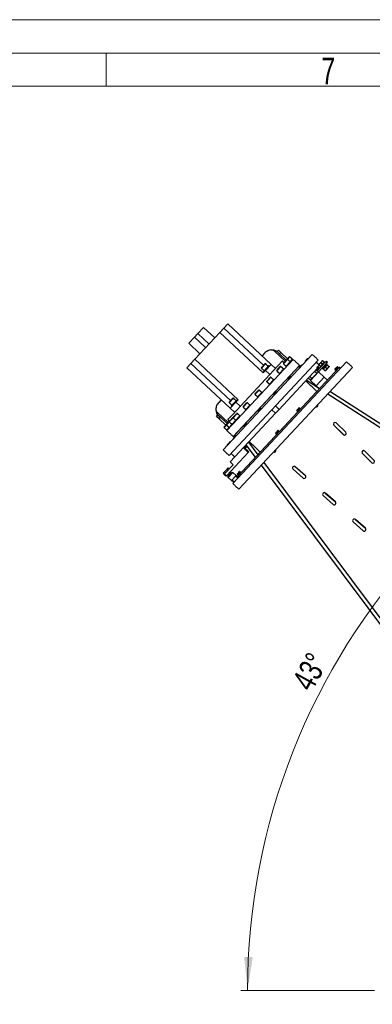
# Model space of a CAD drawing. Header units: millimetres. Extents: x 22 to 588, y 6 to 414.
# Tile 46 of 51: x 435 to 488, y 267 to 414. Entities that reach past the tile are written whole.
import ezdxf

# ---------------------------------------------------------------- set-up
doc = ezdxf.new("R2010")
doc.units = ezdxf.units.MM
doc.styles.add('SLDTEXTSTYLE0', font='TXT', dxfattribs={"width": 0.7})
doc.styles.add('SLDTEXTSTYLE1', font='TXT', dxfattribs={"width": 0.75})
doc.dimstyles.new('SLDDIMSTYLE4', dxfattribs={"dimtxt": 3.5, "dimasz": 5, "dimexe": 0, "dimexo": 0.0625, "dimgap": 0.875, "dimtad": 1, "dimdec": 4, "dimlfac": 20, "dimzin": 12, "dimdsep": 46, "dimtxsty": 'SLDTEXTSTYLE1', "dimsah": 1, "dimcen": 0.09, "dimazin": 0, "dimtfac": 1, "dimtofl": 0, "dimtmove": 0, "dimatfit": 3, "dimfxl": 1, "dimtolj": 1, "dimtzin": 12, "dimarcsym": 0})

# ---------------------------------------------------------------- blocks, each defined once
blk = doc.blocks.new('*D15')
at = {"color": 7, "linetype": 'Continuous', "lineweight": 0}
for p, q in [((527.58, 305.51), (494.75, 336.12)), ((488.28, 268.82), (468.24, 268.82))]:
    blk.add_line(p, q, dxfattribs=at)
blk.add_arc((566.92, 268.82), 97.68, 137, 180, dxfattribs=at)
for points in [[(495.48, 335.44), (491.68, 332.13), (492.66, 331.27)], [(469.24, 268.82), (470.02, 273.81), (468.72, 273.84)]]:
    blk.add_solid(points, dxfattribs=at)
at = {"color": 7, "linetype": 'Continuous', "lineweight": 0, "insert": (475.78, 315.17), "char_height": 3.5, "attachment_point": 1, "rotation": 61.073, "style": 'SLDTEXTSTYLE1'}
blk.add_mtext('43°', dxfattribs=at)

msp = doc.modelspace()

# ---------------------------------------------------------------- linework, layer by layer
at = {"color": 7, "linetype": 'Continuous', "lineweight": 15}
msp.add_line((36.5, 414.5), (588.5, 414.5), dxfattribs=at)
at = {"color": 1, "linetype": 'Continuous', "lineweight": 0}
for p, q in [((41.5, 409.5), (583.5, 409.5)), ((448, 409.5), (448, 404.5)), ((46.5, 404.5), (578.5, 404.5))]:
    msp.add_line(p, q, dxfattribs=at)
at = {"color": 7, "linetype": 'Continuous', "lineweight": 30}
for p, q in [((461.7666787, 367.3944419), (462.6191767, 368.3086341)), ((462.6191767, 368.3086341), (464.3012902, 366.7400378)), ((465.6652869, 368.2027452), (465.0685384, 367.5628107)), ((466.2620355, 368.8426797), (465.6652869, 368.2027452)), ((471.6441034, 362.6274086), (465.6652869, 368.2027452)), ((472.7710834, 362.7728943), (466.2620355, 368.8426797)), ((460.402682, 365.9317345), (461.25518, 366.8459266)), ((461.25518, 366.8459266), (461.7666787, 367.3944419)), ((461.25518, 366.8459266), (462.9372935, 365.2773304)), ((461.3175474, 363.5403654), (465.0685384, 367.5628107)), ((463.4487923, 365.8258457), (461.7666787, 367.3944419)), ((471.5775863, 361.4930253), (465.0685384, 367.5628107)), ((462.0847955, 364.3631383), (460.402682, 365.9317345)), ((461.3175474, 363.5403654), (460.7207988, 362.9004309)), ((467.8265953, 357.47058), (461.3175474, 363.5403654)), ((465.5782448, 349.9275421), (478.9454127, 364.2620747)), ((471.7948852, 364.435244), (471.4197861, 364.0329995)), ((474.9092158, 363.240243), (473.2938146, 364.746629)), ((473.8642998, 364.8983068), (473.6597003, 364.6789006)), ((474.0253771, 364.3379015), (473.6597003, 364.6789006)), ((473.8642998, 364.8983068), (474.2299766, 364.5573076)), ((474.2299766, 364.5573076), (474.0253771, 364.3379015)), ((474.0253771, 364.3379015), (475.0456155, 363.3865138)), ((474.2299766, 364.5573076), (475.250215, 363.6059199)), ((475.163179, 363.5125851), (475.5161944, 363.8911478)), ((475.2479801, 363.5155464), (475.6009955, 363.8941091)), ((478.2120151, 363.6222299), (477.8710159, 363.2565531)), ((478.2826827, 363.6246977), (477.8734837, 363.1858855)), ((460.7207988, 362.9004309), (460.1240503, 362.2604964)), ((466.6330982, 356.190711), (460.1240503, 362.2604964)), ((466.6996153, 357.3250943), (460.7207988, 362.9004309)), ((466.492437, 349.0750442), (479.8596048, 363.4095767)), ((466.9521182, 353.7468876), (476.0702509, 363.5248878)), ((466.9579437, 355.2194139), (474.4522993, 363.2561263)), ((467.0279409, 344.8838945), (484.0778999, 363.167737)), ((477.0575784, 362.60419), (467.1004023, 351.926426)), ((467.4793748, 352.3328242), (477.0575784, 362.60419)), ((483.0279814, 362.3350931), (467.785318, 345.9893378)), ((467.9421331, 344.0313966), (484.9920921, 362.3152391)), ((471.3171084, 362.2767493), (471.8490671, 362.8472052)), ((471.3200697, 362.1919482), (471.9338682, 362.8501665)), ((472.0218999, 362.1527783), (471.6127009, 361.713966)), ((471.9185855, 361.8587022), (472.7710834, 362.7728943)), ((472.431099, 362.5915905), (472.0218999, 362.1527783)), ((472.7710834, 362.7728943), (473.4293018, 362.1590958)), ((473.6259173, 361.8640739), (474.1578761, 362.4345297)), ((473.6288787, 361.7792727), (474.2426772, 362.4374911)), ((473.9935412, 356.0192842), (479.7465518, 362.1886328)), ((474.0238097, 361.4109936), (474.6376082, 362.0692119)), ((474.0238097, 361.4109936), (474.6376082, 362.0692119)), ((474.6312202, 362.9421292), (475.163179, 363.5125851)), ((474.6341816, 362.8573281), (475.2479801, 363.5155464)), ((475.0291126, 362.489049), (475.6429111, 363.1472673)), ((475.0291126, 362.489049), (475.6429111, 363.1472673)), ((475.6429111, 363.1472673), (475.9959265, 363.52583)), ((475.6429111, 363.1472673), (475.9959265, 363.52583)), ((477.320976, 362.6667075), (476.9799768, 362.3010306)), ((477.3916436, 362.6691752), (476.9824446, 362.230363)), ((479.9874406, 362.6668963), (479.5486284, 363.0760953)), ((479.9874406, 362.6668963), (479.6368487, 362.2909325)), ((479.7465518, 362.1886328), (479.6368487, 362.2909325)), ((480.0049309, 362.2237744), (479.6592456, 361.8530722)), ((479.8403763, 362.377224), (479.7026705, 362.2295527)), ((480.9648237, 363.1651567), (479.7031268, 361.8121523)), ((479.7314668, 362.9055957), (479.752594, 362.9282518)), ((479.8433376, 362.2924229), (479.7465518, 362.1886328)), ((481.1476622, 362.9946571), (479.8859652, 361.6416528)), ((479.9366663, 362.7224184), (480.0815909, 362.8778311)), ((479.9644281, 362.6965301), (480.178013, 362.497359)), ((480.0815909, 362.8778311), (480.3714402, 363.1886564)), ((480.8234885, 363.1602212), (480.1414902, 362.4288675)), ((480.178013, 362.497359), (480.3229376, 362.6527716)), ((480.2542774, 363.0073554), (480.4678623, 362.8081843)), ((480.3229376, 362.6527716), (480.4678623, 362.8081843)), ((480.3714402, 363.1886564), (480.5163649, 363.3440691)), ((480.4678623, 362.8081843), (480.6127869, 362.9635969)), ((480.4705993, 362.1219682), (481.1525977, 362.8533219)), ((480.5441267, 363.3181808), (480.7577116, 363.1190096)), ((480.6127869, 362.9635969), (480.7577116, 363.1190096)), ((480.6314523, 362.07452), (480.7763769, 362.2299326)), ((480.7763769, 362.2299326), (481.0662262, 362.540758)), ((480.9490634, 362.359457), (481.1860813, 362.1384342)), ((480.9648237, 363.1651567), (481.0671235, 363.2748598)), ((481.1476622, 362.9946571), (480.9648237, 363.1651567)), ((481.0662262, 362.540758), (481.2111509, 362.6961706)), ((481.0671235, 363.2748598), (481.2499619, 363.1043602)), ((481.0689184, 361.9571333), (481.3587677, 362.2679586)), ((481.2499619, 363.1043602), (481.1476622, 362.9946571)), ((481.2389127, 362.6702823), (481.4759306, 362.4492596)), ((481.3587677, 362.2679586), (481.5036924, 362.4233713)), ((482.3707447, 362.0408512), (482.4964502, 362.1756538)), ((482.416676, 362.0573658), (482.535646, 361.9464245)), ((482.4964502, 362.1756538), (482.6590585, 362.3500299)), ((482.535646, 361.9464245), (482.6317506, 362.0494841)), ((482.6088852, 362.263485), (482.7278552, 362.1525437)), ((482.6317506, 362.0494841), (482.7278552, 362.1525437)), ((482.6353403, 362.0313394), (482.8842233, 362.2982337)), ((482.6590585, 362.3500299), (482.7038526, 362.3980657)), ((482.7278552, 362.1525437), (482.7943589, 362.2238602)), ((482.7418927, 362.406118), (482.8608627, 362.2951767)), ((482.7943589, 362.2238602), (482.8608627, 362.2951767)), ((471.5775863, 361.4930253), (471.9185855, 361.8587022)), ((472.5768038, 361.2449037), (471.9185855, 361.8587022)), ((472.1213752, 360.25065), (472.653334, 360.8211059)), ((472.1243366, 360.1658489), (472.7381351, 360.8240672)), ((475.6745504, 360.9011322), (475.3335512, 360.5354553)), ((475.745218, 360.9036), (475.336019, 360.4647877)), ((478.6741842, 360.3788337), (478.3450751, 360.685733)), ((478.5837745, 360.9417068), (478.9128837, 360.6348075)), ((478.9128837, 360.6348075), (478.6741842, 360.3788337)), ((478.6924681, 360.3617838), (479.8859652, 361.6416528)), ((478.9128837, 360.6348075), (479.6289819, 361.4027289)), ((479.6289819, 361.4027289), (479.2998728, 361.7096282)), ((479.5385722, 361.965602), (479.8676814, 361.6587027)), ((479.5518087, 359.5604357), (480.7453058, 360.8403047)), ((479.8676814, 361.6587027), (479.6289819, 361.4027289)), ((479.8859652, 361.6416528), (480.7453058, 360.8403047)), ((480.6592141, 362.0486317), (480.896232, 361.8276089)), ((480.7453058, 360.8403047), (481.2206857, 360.3970058)), ((480.9239938, 361.8017206), (481.0689184, 361.9571333)), ((482.3574743, 361.9938797), (482.4764442, 361.8829384)), ((482.3628534, 362.0323889), (482.3707447, 362.0408512)), ((482.4750243, 361.8594215), (482.6353403, 362.0313394)), ((482.4764442, 361.8829384), (482.5060451, 361.9146815)), ((482.5060451, 361.9146815), (482.535646, 361.9464245)), ((472.5192676, 359.7975697), (473.1330661, 360.4557881)), ((472.5192676, 359.7975697), (473.1330661, 360.4557881)), ((480.0270261, 359.1169625), (478.0619798, 360.3821504)), ((478.6741842, 360.3788337), (478.6924681, 360.3617838)), ((478.6924681, 360.3617838), (479.5518087, 359.5604357)), ((479.5518087, 359.5604357), (480.0271886, 359.1171368)), ((466.4946517, 357.1052977), (466.9909759, 357.6375403)), ((466.497613, 357.0204966), (467.0702948, 357.6346227)), ((466.9909759, 357.6375403), (467.0266104, 357.6757536)), ((467.0702948, 357.6346227), (467.1114115, 357.6787149)), ((470.3466469, 358.3474868), (470.8786055, 358.9179426)), ((470.3496081, 358.2626856), (470.9634067, 358.920904)), ((470.7445391, 357.8944065), (471.3583377, 358.5526248)), ((470.7445391, 357.8944065), (471.3583377, 358.5526248)), ((473.5233917, 358.5942969), (473.1823925, 358.2286201)), ((473.5940593, 358.5967647), (473.1848603, 358.1579525)), ((521.3555715, 332.5077283), (481.2658596, 358.319344)), ((521.5085664, 333.0038949), (481.6123615, 358.6909218)), ((465.2818009, 357.4508161), (464.9067018, 357.0485716)), ((466.6330982, 356.190711), (467.4855962, 357.1049031)), ((467.2913165, 355.5769125), (466.6330982, 356.190711)), ((467.6086423, 357.4201389), (466.7902443, 356.5425144)), ((467.4855962, 357.1049031), (467.8265953, 357.47058)), ((467.4855962, 357.1049031), (468.1438145, 356.4911046)), ((468.5719184, 356.4443235), (469.0836306, 356.9930677)), ((468.5748797, 356.3595224), (469.1653169, 356.9926888)), ((468.9698107, 355.9912433), (469.5836092, 356.6494616)), ((468.9698107, 355.9912433), (469.5602479, 356.6244097)), ((469.0836306, 356.9930677), (469.1038771, 357.0147794)), ((469.1653169, 356.9926888), (469.1886782, 357.0177407)), ((469.5602479, 356.6244097), (469.5836092, 356.6494616)), ((473.4450259, 356.530783), (473.9935412, 356.0192842)), ((476.7303651, 355.6990288), (477.1395641, 356.137841)), ((476.7886939, 356.0548345), (476.9363508, 356.2131773)), ((476.9034623, 356.145168), (477.0224323, 356.0342267)), ((476.9363508, 356.2131773), (476.9591935, 356.237673)), ((477.0019003, 356.2507298), (477.1208703, 356.1397885)), ((477.0716513, 356.0870076), (477.1208703, 356.1397885)), ((464.5891221, 354.9518964), (464.7937216, 355.1713025)), ((464.9547989, 354.6108972), (464.5891221, 354.9518964)), ((464.7006353, 355.5315724), (466.3160365, 354.0251864)), ((464.7937216, 355.1713025), (465.1593984, 354.8303033)), ((464.9547989, 354.6108972), (465.1593984, 354.8303033)), ((465.1593984, 354.8303033), (466.1796368, 353.8789156)), ((466.268319, 354.4798819), (466.9579437, 355.2194139)), ((466.4906326, 354.2124178), (467.0225913, 354.7828737)), ((466.4935939, 354.1276167), (467.0703376, 354.7460985)), ((467.0673763, 354.8308996), (467.5214315, 355.3178142)), ((467.0703376, 354.7460985), (467.5942474, 355.307923)), ((467.3512943, 348.8963465), (473.4555312, 355.4423391)), ((467.4652686, 354.3778194), (468.0790671, 355.0360377)), ((467.4652686, 354.3778194), (467.9891784, 354.9396439)), ((467.5214315, 355.3178142), (467.599335, 355.4013555)), ((467.5942474, 355.307923), (467.6841361, 355.4043169)), ((467.9891784, 354.9396439), (468.0790671, 355.0360377)), ((471.1949943, 356.0973964), (470.8539951, 355.7317195)), ((471.2656619, 356.0998642), (470.8564629, 355.6610519)), ((473.4555312, 355.4423391), (472.9070159, 355.9538379)), ((473.9935412, 356.0192842), (473.4555312, 355.4423391)), ((476.6081484, 355.8284825), (476.7271183, 355.7175412)), ((476.6181943, 355.8719961), (476.6410369, 355.8964918)), ((476.6410369, 355.8964918), (476.7886939, 356.0548345)), ((476.7065864, 355.9340443), (476.8255563, 355.823103)), ((476.7271183, 355.7175412), (476.7763373, 355.7703221)), ((476.7763373, 355.7703221), (476.8255563, 355.823103)), ((476.8255563, 355.823103), (476.9239943, 355.9286649)), ((476.9239943, 355.9286649), (477.0224323, 356.0342267)), ((477.0224323, 356.0342267), (477.0716513, 356.0870076)), ((464.9547989, 354.6108972), (465.9750373, 353.6595095)), ((465.709058, 353.3742816), (465.9750373, 353.6595095)), ((465.7120193, 353.2894805), (466.0189186, 353.6185896)), ((465.9750373, 353.6595095), (466.0620734, 353.7528443)), ((466.0189186, 353.6185896), (466.0650347, 353.6680432)), ((466.0620734, 353.7528443), (466.4298387, 354.1472242)), ((466.0650347, 353.6680432), (466.4893792, 354.1230969)), ((466.1069503, 352.9212013), (466.4599657, 353.299764)), ((466.1069503, 352.9212013), (466.4138496, 353.2503105)), ((466.1130748, 352.8471237), (466.9521182, 353.7468876)), ((466.4138496, 353.2503105), (466.4599657, 353.299764)), ((466.4298387, 354.1472242), (466.4906326, 354.2124178)), ((466.4599657, 353.299764), (466.8885249, 353.7593375)), ((466.4599657, 353.299764), (466.8843102, 353.7548178)), ((466.8885249, 353.7593375), (467.4652686, 354.3778194)), ((466.8885249, 353.7593375), (467.4652686, 354.3778194)), ((469.0438356, 353.7905611), (468.7028364, 353.4248843)), ((469.1145032, 353.7930289), (468.7053042, 353.3542167)), ((482.2043926, 353.6433314), (483.6435384, 352.21669)), ((483.6339047, 352.2257476), (482.2135339, 353.633777)), ((482.5655413, 353.9888697), (483.985912, 352.5808403)), ((467.3844315, 352.0110681), (467.0564108, 351.659309)), ((467.4525034, 352.0107523), (467.0588786, 351.5886414)), ((467.1004023, 351.926426), (467.4793748, 352.3328242)), ((467.39741, 352.0249858), (467.3844315, 352.0110681)), ((467.4680776, 352.0274536), (467.4525034, 352.0107523)), ((473.4352511, 352.4259668), (473.5542211, 352.3150255)), ((473.4445479, 352.468677), (473.4753824, 352.501743)), ((473.4753824, 352.501743), (473.6299075, 352.6674508)), ((473.5481745, 352.5470623), (473.6671445, 352.436121)), ((473.5542211, 352.3150255), (473.6106828, 352.3755733)), ((473.5567187, 352.2957096), (473.9659177, 352.7345219)), ((473.6106828, 352.3755733), (473.6671445, 352.436121)), ((473.6299075, 352.6674508), (473.7695725, 352.8172233)), ((473.6671445, 352.436121), (473.7652079, 352.5412811)), ((473.7443013, 352.7573826), (473.8632713, 352.6464413)), ((473.7652079, 352.5412811), (473.8632713, 352.6464413)), ((473.7695725, 352.8172233), (473.785547, 352.8343538)), ((473.8275047, 352.8466073), (473.9464747, 352.735666)), ((473.8632713, 352.6464413), (473.904873, 352.6910536)), ((473.904873, 352.6910536), (473.9464747, 352.735666)), ((466.4564327, 351.0159112), (466.1653717, 350.7037865)), ((466.5171127, 351.0076686), (466.1678395, 350.6331189)), ((466.5063709, 351.0694634), (466.4564327, 351.0159112)), ((466.5770385, 351.0719311), (466.5171127, 351.0076686)), ((469.3409022, 349.5636606), (468.6095485, 350.2456589)), ((468.6777483, 350.3187943), (469.409102, 349.6367959)), ((469.1409667, 350.5735991), (468.7984217, 350.2062646)), ((469.1774671, 350.5247642), (468.8423029, 350.1653446)), ((470.4397714, 348.8358906), (469.0405907, 350.7078951)), ((469.3870926, 351.0794729), (470.7862733, 349.2074684)), ((469.3409022, 349.5636606), (466.0673101, 346.0531628)), ((467.3512943, 348.8963465), (466.6317532, 348.1247332)), ((469.409102, 349.6367959), (469.3409022, 349.5636606)), ((486.4655048, 349.419243), (487.9046506, 347.9926016)), ((487.8950169, 348.0016592), (486.4746462, 349.4096887)), ((486.8266535, 349.7647814), (488.2470243, 348.3567519)), ((467.0705655, 347.7155342), (465.7747686, 346.3259621)), ((466.6317532, 348.1247332), (467.0705655, 347.7155342)), ((499.7293368, 309.6485305), (471.3218636, 347.6557138)), ((471.6683655, 348.0272916), (500.2136223, 309.8357636)), ((476.3984564, 347.417227), (477.9220123, 346.0811044)), ((477.9123047, 346.0900828), (476.4086251, 347.4087744)), ((465.5954327, 346.4269038), (465.7824648, 346.6274712)), ((465.7417034, 346.2905041), (465.5954327, 346.4269038)), ((465.7065687, 346.2528268), (465.7747686, 346.3259621)), ((465.9991102, 345.9800274), (465.7065687, 346.2528268)), ((465.7747686, 346.3259621), (466.0673101, 346.0531628)), ((465.7824648, 346.6274712), (466.1565292, 347.0286061)), ((465.9287356, 346.4910715), (465.7824648, 346.6274712)), ((466.0673101, 346.0531628), (465.9991102, 345.9800274)), ((466.1565292, 347.0286061), (466.3435614, 347.2291735)), ((466.3027999, 346.8922064), (466.1565292, 347.0286061)), ((466.2501485, 345.8826632), (466.9321468, 346.6140169)), ((466.3415677, 345.7974134), (466.2501485, 345.8826632)), ((466.5088704, 346.3250649), (466.3383708, 346.1422264)), ((467.0235661, 346.5287671), (466.3415677, 345.7974134)), ((466.8352314, 345.3370645), (466.3415677, 345.7974134)), ((466.4898321, 347.0927739), (466.3435614, 347.2291735)), ((466.55458, 346.28244), (466.3955017, 346.1118494)), ((466.67937, 346.5079033), (466.5088704, 346.3250649)), ((466.7136583, 346.4530305), (466.55458, 346.28244)), ((466.9204812, 345.4284837), (467.43198, 345.976999)), ((466.9321468, 346.6140169), (467.0235661, 346.5287671)), ((467.5172298, 346.0684182), (467.0235661, 346.5287671)), ((467.5172298, 346.0684182), (467.43198, 345.976999)), ((467.7610892, 345.6700997), (467.43198, 345.976999)), ((467.5172298, 346.0684182), (467.846339, 345.7615189)), ((467.6989548, 346.2745421), (467.8179248, 346.1636008)), ((467.6998887, 346.3082843), (467.7552004, 346.3675988)), ((467.7552004, 346.3675988), (467.9216585, 346.5461033)), ((467.8120595, 346.1353169), (467.9723756, 346.3072348)), ((467.8179248, 346.1636008), (467.8905009, 346.2414291)), ((467.844107, 346.4301988), (467.963077, 346.3192575)), ((467.8905009, 346.2414291), (467.963077, 346.3192575)), ((467.9216585, 346.5461033), (468.0368464, 346.6696271)), ((467.963077, 346.3192575), (468.0569589, 346.4199336)), ((467.9723756, 346.3072348), (468.2212585, 346.5741291)), ((468.0318709, 346.6315509), (468.1508409, 346.5206097)), ((468.0569589, 346.4199336), (468.1508409, 346.5206097)), ((468.0744827, 346.6772465), (468.1934527, 346.5663052)), ((468.1508409, 346.5206097), (468.1721468, 346.5434574)), ((468.1721468, 346.5434574), (468.1934527, 346.5663052)), ((476.0789522, 347.0328545), (477.5826318, 345.7141629)), ((466.9204812, 345.4284837), (466.8352314, 345.3370645)), ((467.1643406, 345.0301652), (466.8352314, 345.3370645)), ((466.9204812, 345.4284837), (467.2495904, 345.1215845)), ((480.589991, 343.0767797), (482.0936706, 341.758088)), ((480.9094952, 343.4611522), (482.4330511, 342.1250295)), ((482.4233435, 342.1340079), (480.9196639, 343.4526996)), ((485.1010299, 339.1207048), (486.6047095, 337.8020131)), ((485.4205341, 339.5050773), (486.94409, 338.1689546)), ((486.9343824, 338.177933), (485.4307028, 339.4966247))]:
    msp.add_line(p, q, dxfattribs=at)
at = {"color": 7, "linetype": 'Continuous', "lineweight": 30, "flags": 128}
for points in [[(473.2938146, 364.746629), (473.2096802, 364.8126239), (473.1143414, 364.8643254), (473.0091883, 364.9009797), (472.8957544, 364.9220523), (472.7756938, 364.9272357), (472.6507572, 364.9164546), (472.5227665, 364.889866), (472.393588, 364.8478577), (472.2651056, 364.7910423), (472.1391927, 364.7202483), (472.0176855, 364.636508), (471.9023557, 364.5410425), (471.7948852, 364.435244)], [(464.9067018, 357.0485716), (464.8086577, 356.9339828), (464.7214698, 356.8122746), (464.6464094, 356.6852219), (464.5845711, 356.5546774), (464.5368565, 356.4225447), (464.5039616, 356.2907506), (464.486366, 356.1612169), (464.4843263, 356.0358326), (464.4978721, 355.916426), (464.526806, 355.8047384), (464.5707061, 355.7023983), (464.6289322, 355.6108982), (464.7006353, 355.5315724)]]:
    msp.add_lwpolyline(points, dxfattribs=at)
at = {"color": 7, "linetype": 'Continuous', "lineweight": 30}
for centre, radius, start, end in [((473.0142696, 363.913447), 1, 47, 93.050871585), ((475.2070602, 363.4716652), 0.06, 47, 137), ((475.5600756, 363.8502279), 0.06, 47, 137), ((471.3609896, 362.2358294), 0.06, 137, 227), ((471.8929483, 362.8062853), 0.06, 47, 137), ((474.2017573, 362.3936098), 0.06, 47, 137), ((474.6751015, 362.9012093), 0.06, 137, 227), ((479.7994564, 362.3333428), 0.06, 317, 47), ((479.964011, 362.1798932), 0.06, 317, 47), ((472.6972152, 360.780186), 0.06, 47, 137), ((473.6697986, 361.8231539), 0.06, 137, 227), ((472.1652565, 360.2097301), 0.06, 137, 227), ((467.0704916, 357.6348337), 0.06, 47, 137), ((470.390528, 358.3065668), 0.06, 137, 227), ((470.9224868, 358.8770227), 0.06, 47, 137), ((466.5385329, 357.0643778), 0.06, 137, 227), ((468.6157996, 356.4034036), 0.06, 137, 227), ((469.1477583, 356.9738595), 0.06, 47, 137), ((479.5487961, 356.6273823), 0.25, 251.045535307, 22.954464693), ((465.5122876, 355.8685563), 1, 180.949128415, 227), ((467.0664726, 354.7419538), 0.06, 103.820444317, 137), ((467.1112575, 354.7899797), 0.06, 137, 227), ((467.6432162, 355.3604356), 0.06, 47, 137), ((465.7529392, 353.3333617), 0.06, 137, 227), ((466.1059546, 353.7119244), 0.06, 137, 227), ((466.5345138, 354.1714979), 0.06, 137, 227), ((482.3895376, 353.8113234), 0.25, 45.25, 225.25), ((483.8099084, 352.4032939), 0.25, 225.25, 45.25), ((473.2364294, 349.8581978), 0.25, 251.045535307, 22.954464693), ((486.6506499, 349.587235), 0.25, 45.25, 225.25), ((476.2437886, 347.2208145), 0.25, 48.75, 228.75), ((488.0710206, 348.1792056), 0.25, 225.25, 45.25), ((477.7474682, 345.9021229), 0.25, 228.75, 48.75), ((480.7548275, 343.2647396), 0.25, 48.75, 228.75), ((482.2585071, 341.946048), 0.25, 228.75, 48.75), ((485.2658663, 339.3086647), 0.25, 48.75, 228.75), ((486.7695459, 337.9899731), 0.25, 228.75, 48.75)]:
    msp.add_arc(centre, radius, start, end, dxfattribs=at)
for points in [[(475.9959265, 363.52583), (475.6009955, 363.8941091)], [(478.2826827, 363.6246977), (478.2120151, 363.6222299)], [(478.3192504, 363.5905978), (478.2826827, 363.6246977)], [(479.8596048, 363.4095767), (478.9454127, 364.2620747)], [(471.3200697, 362.1919482), (471.7150007, 361.8236691)], [(472.3287992, 362.4818874), (471.9338682, 362.8501665)], [(472.5225182, 362.5063407), (472.431099, 362.5915905)], [(474.6376082, 362.0692119), (474.2426772, 362.4374911)], [(474.7046163, 363.0208369), (474.4522993, 363.2561263)], [(474.6341816, 362.8573281), (475.0291126, 362.489049)], [(474.6778326, 362.031702), (474.6376082, 362.0692119)], [(475.0291126, 362.489049), (475.069337, 362.4515391)], [(475.6429111, 363.1472673), (475.2479801, 363.5155464)], [(475.6831355, 363.1097574), (475.6429111, 363.1472673)], [(476.036151, 363.4883201), (475.9959265, 363.52583)], [(477.0575784, 362.60419), (476.0702509, 363.5248878)], [(476.9799768, 362.3010306), (476.9824446, 362.230363)], [(476.9824446, 362.230363), (477.0190122, 362.1962631)], [(477.1672814, 362.5018903), (477.0575784, 362.60419)], [(477.3916436, 362.6691752), (477.320976, 362.6667075)], [(477.4282113, 362.6350753), (477.3916436, 362.6691752)], [(477.8710159, 363.2565531), (477.8734837, 363.1858855)], [(477.8734837, 363.1858855), (477.9100514, 363.1517856)], [(479.752594, 362.9282518), (479.5697555, 363.0987514)], [(479.8403763, 362.377224), (479.7745545, 362.4386039)], [(480.0049309, 362.2237744), (479.8403763, 362.377224)], [(480.1414902, 362.4288675), (480.2146256, 362.3606676)], [(480.178013, 362.497359), (480.1926401, 362.483719)], [(480.397464, 362.190168), (480.4705993, 362.1219682)], [(480.6410989, 362.3048066), (480.750802, 362.2025069)], [(480.7723387, 363.1053696), (480.7577116, 363.1190096)], [(480.8966239, 363.0920213), (480.8234885, 363.1602212)], [(481.0918012, 362.5681837), (480.9820981, 362.6704835)], [(481.1525977, 362.8533219), (481.0794623, 362.9215217)], [(482.416676, 362.0573658), (482.3707447, 362.0408512)], [(482.7418927, 362.406118), (482.6590585, 362.3500299)], [(482.7193983, 362.4028185), (482.7038526, 362.3980657)], [(482.7205309, 362.3991138), (482.7418927, 362.406118)], [(482.8501234, 362.261666), (482.8391531, 362.271896)], [(482.9427316, 362.2436738), (482.8842233, 362.2982337)], [(483.1742521, 362.1986934), (483.0279814, 362.3350931)], [(484.9920921, 362.3152391), (484.0778999, 363.167737)], [(471.6127009, 361.713966), (471.7041201, 361.6287162)], [(473.1330661, 360.4557881), (472.7381351, 360.8240672)], [(473.6288787, 361.7792727), (474.0238097, 361.4109936)], [(474.0238097, 361.4109936), (474.0640341, 361.3734837)], [(475.745218, 360.9036), (475.6745504, 360.9011322)], [(475.7817857, 360.8695), (475.745218, 360.9036)], [(482.3628534, 362.0323889), (482.3591966, 362.0165495)], [(482.4750243, 361.8594215), (482.5335326, 361.8048616)], [(482.4981539, 361.9062192), (482.5091242, 361.8959892)], [(472.1243366, 360.1658489), (472.5192676, 359.7975697)], [(472.5192676, 359.7975697), (472.559492, 359.7600598)], [(473.1732905, 360.4182782), (473.1330661, 360.4557881)], [(475.3335512, 360.5354553), (475.336019, 360.4647877)], [(475.336019, 360.4647877), (475.3725867, 360.4306878)], [(479.6520895, 358.7148922), (477.969976, 360.2834885)], [(467.5063425, 357.3104358), (467.1114115, 357.6787149)], [(470.3496081, 358.2626856), (470.7445391, 357.8944065)], [(470.7445391, 357.8944065), (470.7847636, 357.8568966)], [(471.3583377, 358.5526248), (470.9634067, 358.920904)], [(471.3985621, 358.5151149), (471.3583377, 358.5526248)], [(473.1823925, 358.2286201), (473.1848603, 358.1579525)], [(473.1848603, 358.1579525), (473.221428, 358.1238525)], [(473.5940593, 358.5967647), (473.5233917, 358.5942969)], [(473.630627, 358.5626648), (473.5940593, 358.5967647)], [(466.497613, 357.0204966), (466.892544, 356.6522175)], [(466.7902443, 356.5425144), (466.8816635, 356.4572646)], [(467.7000615, 357.3348891), (467.6086423, 357.4201389)], [(468.5748797, 356.3595224), (468.9698107, 355.9912433)], [(469.5836092, 356.6494616), (469.1886782, 357.0177407)], [(469.6238337, 356.6119517), (469.5836092, 356.6494616)], [(477.0019003, 356.2507298), (476.9363508, 356.2131773)], [(477.0019003, 356.2507298), (476.9591935, 356.237673)], [(477.1980724, 356.0832811), (477.1395641, 356.137841)], [(467.0703376, 354.7460985), (467.4652686, 354.3778194)], [(468.0790671, 355.0360377), (467.6841361, 355.4043169)], [(468.1192916, 354.9985278), (468.0790671, 355.0360377)], [(468.9698107, 355.9912433), (469.0100352, 355.9537334)], [(470.8539951, 355.7317195), (470.8564629, 355.6610519)], [(470.8564629, 355.6610519), (470.8930306, 355.626952)], [(471.2656619, 356.0998642), (471.1949943, 356.0973964)], [(471.3022296, 356.0657642), (471.2656619, 356.0998642)], [(476.6181943, 355.8719961), (476.6081484, 355.8284825)], [(476.7065864, 355.9340443), (476.6410369, 355.8964918)], [(476.7303651, 355.6990288), (476.7888734, 355.6444689)], [(476.7534947, 355.7458264), (476.764465, 355.7355965)], [(477.1054642, 356.1012733), (477.0944939, 356.1115033)], [(465.7120193, 353.2894805), (466.1069503, 352.9212013)], [(466.0650347, 353.6680432), (466.4599657, 353.299764)], [(466.268319, 354.4798819), (466.520636, 354.2445925)], [(466.4599657, 353.299764), (466.5001902, 353.2622541)], [(466.4935939, 354.1276167), (466.8885249, 353.7593375)], [(466.8885249, 353.7593375), (466.9287494, 353.7218276)], [(467.4652686, 354.3778194), (467.5054931, 354.3403095)], [(468.7028364, 353.4248843), (468.7053042, 353.3542167)], [(468.7053042, 353.3542167), (468.7418719, 353.3201168)], [(469.1145032, 353.7930289), (469.0438356, 353.7905611)], [(469.1510709, 353.758929), (469.1145032, 353.7930289)], [(466.1069503, 352.9212013), (466.1471747, 352.8836914)], [(466.1130748, 352.8471237), (467.1004023, 351.926426)], [(467.1004023, 351.926426), (467.2101054, 351.8241262)], [(467.4680776, 352.0274536), (467.39741, 352.0249858)], [(467.5046453, 351.9933537), (467.4680776, 352.0274536)], [(473.4352511, 352.4259668), (473.4397085, 352.4391704)], [(473.4445479, 352.468677), (473.4378347, 352.4395992)], [(473.5481745, 352.5470623), (473.4753824, 352.501743)], [(473.5567187, 352.2957096), (473.615227, 352.2411498)], [(473.5798483, 352.3425073), (473.5908186, 352.3322773)], [(473.7443013, 352.7573826), (473.6299075, 352.6674508)], [(473.8140857, 352.843079), (473.785547, 352.8343538)], [(473.9318178, 352.6979542), (473.9208475, 352.7081842)], [(474.024426, 352.679962), (473.9659177, 352.7345219)], [(466.1653717, 350.7037865), (466.1678395, 350.6331189)], [(466.1678395, 350.6331189), (466.2044072, 350.599019)], [(466.5770385, 351.0719311), (466.5063709, 351.0694634)], [(466.6136062, 351.0378312), (466.5770385, 351.0719311)], [(467.0564108, 351.659309), (467.0588786, 351.5886414)], [(467.0588786, 351.5886414), (467.0954463, 351.5545415)], [(469.4790964, 351.1781349), (471.1612099, 349.6095387)], [(465.5782448, 349.9275421), (466.492437, 349.0750442)], [(466.7822863, 349.3858695), (467.3308016, 348.8743707)], [(466.2378096, 346.2360012), (466.3383708, 346.1422264)], [(466.3383708, 346.1422264), (466.3955017, 346.1118494)], [(466.67937, 346.5079033), (466.5788088, 346.6016781)], [(466.7136583, 346.4530305), (466.67937, 346.5079033)], [(467.6998887, 346.3082843), (467.698312, 346.301455)], [(467.844107, 346.4301988), (467.7552004, 346.3675988)], [(467.785318, 345.9893378), (467.9315888, 345.8529382)], [(467.8120595, 346.1353169), (467.8705678, 346.080757)], [(467.8351891, 346.1821146), (467.8461594, 346.1718846)], [(468.0318709, 346.6315509), (467.9216585, 346.5461033)], [(468.1871586, 346.5375614), (468.1761883, 346.5477914)], [(468.2797668, 346.5195693), (468.2212585, 346.5741291)], [(467.0279409, 344.8838945), (467.9421331, 344.0313966)]]:
    msp.add_open_spline(points, degree=1, dxfattribs=at)
for points, knots in [([(480.0815909, 362.8778311), (480.0702165, 362.864983), (480.0225355, 362.811124), (479.9895471, 362.7460674), (479.9644281, 362.6965301)], [0, 0, 0, 0, 0.2385511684, 1, 1, 1, 1]), ([(480.2542774, 363.0073554), (480.2403255, 362.999593), (480.1767703, 362.9642323), (480.1233131, 362.9157053), (480.0815909, 362.8778311)], [0, 0, 0, 0, 0.2195232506, 1, 1, 1, 1]), ([(480.3714402, 363.1886564), (480.3680383, 363.1849418), (480.3422751, 363.1568109), (480.2992897, 363.0985586), (480.2693729, 363.0379417), (480.2542774, 363.0073554)], [0, 0, 0, 0, 0.0700880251, 0.5307833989, 1, 1, 1, 1]), ([(480.5441267, 363.3181808), (480.5128309, 363.3001768), (480.4496656, 363.2638387), (480.3976728, 363.2138685), (480.3714402, 363.1886564)], [0, 0, 0, 0, 0.4954579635, 1, 1, 1, 1]), ([(480.5163649, 363.3440691), (480.516398, 363.3440382), (480.516649, 363.3438041), (480.5227123, 363.33815), (480.5369451, 363.3248777), (480.5441267, 363.3181808)], [0, 0, 0, 0, 0.0700880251, 0.5307833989, 1, 1, 1, 1]), ([(480.6592141, 362.0486317), (480.6514547, 362.0558674), (480.6357937, 362.0704715), (480.6329082, 362.0731623), (480.6314523, 362.07452)], [0, 0, 0, 0, 0.4954579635, 1, 1, 1, 1]), ([(480.7763769, 362.2299326), (480.772975, 362.226218), (480.7472118, 362.1980871), (480.7042265, 362.1398349), (480.6743096, 362.0792179), (480.6592141, 362.0486317)], [0, 0, 0, 0, 0.0700880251, 0.5307833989, 1, 1, 1, 1]), ([(480.9490634, 362.359457), (480.9177676, 362.341453), (480.8546023, 362.305115), (480.8026095, 362.2551447), (480.7763769, 362.2299326)], [0, 0, 0, 0, 0.4954579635, 1, 1, 1, 1]), ([(481.0662262, 362.540758), (481.0544796, 362.5274658), (481.0068412, 362.4735597), (480.9738897, 362.4084854), (480.9490634, 362.359457)], [0, 0, 0, 0, 0.24657943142, 1, 1, 1, 1]), ([(481.2389127, 362.6702823), (481.2243161, 362.6621521), (481.1607723, 362.6267586), (481.1073652, 362.5781787), (481.0662262, 362.540758)], [0, 0, 0, 0, 0.22970824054, 1, 1, 1, 1]), ([(481.0689184, 361.9571333), (481.0723203, 361.9608479), (481.0980835, 361.9889788), (481.1410689, 362.047231), (481.1709858, 362.107848), (481.1860813, 362.1384342)], [0, 0, 0, 0, 0.0700880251, 0.5307833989, 1, 1, 1, 1]), ([(481.1860813, 362.1384342), (481.2332584, 362.1666202), (481.2958757, 362.2040307), (481.3463274, 362.2553134), (481.3587677, 362.2679586)], [0, 0, 0, 0, 0.7534205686, 1, 1, 1, 1]), ([(481.2111509, 362.6961706), (481.211184, 362.6961397), (481.2114351, 362.6959056), (481.2174983, 362.6902516), (481.2317311, 362.6769793), (481.2389127, 362.6702823)], [0, 0, 0, 0, 0.0700880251, 0.5307833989, 1, 1, 1, 1]), ([(481.3587677, 362.2679586), (481.3932276, 362.3116077), (481.4379637, 362.3682734), (481.4688384, 362.4341314), (481.4759306, 362.4492596)], [0, 0, 0, 0, 0.7702917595, 1, 1, 1, 1]), ([(481.4759306, 362.4492596), (481.4836899, 362.4420238), (481.4993509, 362.4274197), (481.5022365, 362.4247289), (481.5036924, 362.4233713)], [0, 0, 0, 0, 0.4954579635, 1, 1, 1, 1]), ([(482.4964502, 362.1756538), (482.473069, 362.146541), (482.4431116, 362.1092398), (482.4214346, 362.0667035), (482.416676, 362.0573658)], [0, 0, 0, 0, 0.7804767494, 1, 1, 1, 1]), ([(482.6088852, 362.263485), (482.5781216, 362.2437894), (482.5377202, 362.2179235), (482.504399, 362.1837952), (482.4964502, 362.1756538)], [0, 0, 0, 0, 0.7614488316, 1, 1, 1, 1]), ([(482.6590585, 362.3500299), (482.6574983, 362.3483241), (482.6352731, 362.3240246), (482.6215992, 362.2926537), (482.6088852, 362.263485)], [0, 0, 0, 0, 0.0702005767, 1, 1, 1, 1]), ([(480.896232, 361.8276089), (480.9275277, 361.8456129), (480.9906931, 361.8819509), (481.0426859, 361.9319212), (481.0689184, 361.9571333)], [0, 0, 0, 0, 0.4954579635, 1, 1, 1, 1]), ([(480.9239938, 361.8017206), (480.9239606, 361.8017515), (480.9237096, 361.8019856), (480.9176463, 361.8076397), (480.9034136, 361.820912), (480.896232, 361.8276089)], [0, 0, 0, 0, 0.07008802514, 0.53078339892, 1, 1, 1, 1]), ([(482.3707447, 362.0408512), (482.3700593, 362.0400835), (482.3602958, 362.0291475), (482.3588337, 362.0108721), (482.3574743, 361.9938797)], [0, 0, 0, 0, 0.0702005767, 1, 1, 1, 1]), ([(476.9034623, 356.145168), (476.8943125, 356.1395907), (476.852632, 356.1141844), (476.8167213, 356.0808507), (476.7886939, 356.0548345)], [0, 0, 0, 0, 0.2195232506, 1, 1, 1, 1]), ([(476.9363508, 356.2131773), (476.9352004, 356.2119108), (476.9188121, 356.1938706), (476.910858, 356.1686335), (476.9034623, 356.145168)], [0, 0, 0, 0, 0.0702005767, 1, 1, 1, 1]), ([(476.6410369, 355.8964918), (476.6398864, 355.8952254), (476.6234981, 355.8771852), (476.6155441, 355.851948), (476.6081484, 355.8284825)], [0, 0, 0, 0, 0.0702005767, 1, 1, 1, 1]), ([(476.7886939, 356.0548345), (476.7809385, 356.0461352), (476.748428, 356.0096677), (476.7246739, 355.9667352), (476.7065864, 355.9340443)], [0, 0, 0, 0, 0.2385511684, 1, 1, 1, 1]), ([(473.4753824, 352.501743), (473.4740602, 352.5002924), (473.4552261, 352.4796294), (473.4448753, 352.4518221), (473.4352511, 352.4259668)], [0, 0, 0, 0, 0.0702005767, 1, 1, 1, 1]), ([(473.6299075, 352.6674508), (473.6275991, 352.6649427), (473.5947166, 352.6292147), (473.570599, 352.5866443), (473.5481745, 352.5470623)], [0, 0, 0, 0, 0.0702005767, 1, 1, 1, 1]), ([(473.7695725, 352.8172233), (473.7664052, 352.813444), (473.7531277, 352.7976014), (473.7481168, 352.7747686), (473.7443013, 352.7573826)], [0, 0, 0, 0, 0.2385511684, 1, 1, 1, 1]), ([(473.8275047, 352.8466073), (473.8224183, 352.8453874), (473.7992479, 352.8398308), (473.7825808, 352.8271334), (473.7695725, 352.8172233)], [0, 0, 0, 0, 0.2195232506, 1, 1, 1, 1]), ([(467.6989548, 346.2745421), (467.6982959, 346.2782052), (467.6964143, 346.2886647), (467.6991181, 346.2951938), (467.700875, 346.2994364)], [0, 0, 0, 0, 0.35021691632, 1, 1, 1, 1]), ([(467.7552004, 346.3675988), (467.7534963, 346.3657386), (467.7292205, 346.3392402), (467.7135372, 346.3057144), (467.6989548, 346.2745421)], [0, 0, 0, 0, 0.0702005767, 1, 1, 1, 1]), ([(467.9216585, 346.5461033), (467.9194493, 346.5437014), (467.8879788, 346.5094876), (467.8652449, 346.468401), (467.844107, 346.4301988)], [0, 0, 0, 0, 0.0702005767, 1, 1, 1, 1]), ([(468.0368464, 346.6696271), (468.0332311, 346.6617106), (468.0285989, 346.6515675), (468.031282, 346.6351541), (468.0318709, 346.6315509)], [0, 0, 0, 0, 0.7804767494, 1, 1, 1, 1]), ([(468.0744827, 346.6772465), (468.0625016, 346.6776927), (468.0467671, 346.6782788), (468.0387571, 346.6712935), (468.0368464, 346.6696271)], [0, 0, 0, 0, 0.7614488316, 1, 1, 1, 1])]:
    msp.add_open_spline(points, degree=3, knots=knots, dxfattribs=at)

# ---------------------------------------------------------------- texts
at = {"color": 1, "linetype": 'Continuous', "lineweight": 0, "insert": (480.3050266, 408.8201774), "char_height": 4, "attachment_point": 1, "style": 'SLDTEXTSTYLE0'}
msp.add_mtext('7', dxfattribs=at)

# ---------------------------------------------------------------- dimensions: what is measured, and where the dimension line sits
at = {"color": 7, "linetype": 'Continuous', "lineweight": 0}
dim = msp.add_angular_dim_2l(base=(476.0410311, 304.6220998), line1=((489.2847976, 268.8233998), (536.7847976, 268.8233998)), line2=((528.3124289, 304.8267782), (569.1716092, 266.7249761)), dimstyle='SLDDIMSTYLE4', dxfattribs=at)
dim.commit()
dim.dimension.update_dxf_attribs({"geometry": '*D15', "text_midpoint": (481.4309318, 316.0692188), "dimtype": 162})

doc.saveas('drawing.dxf')
